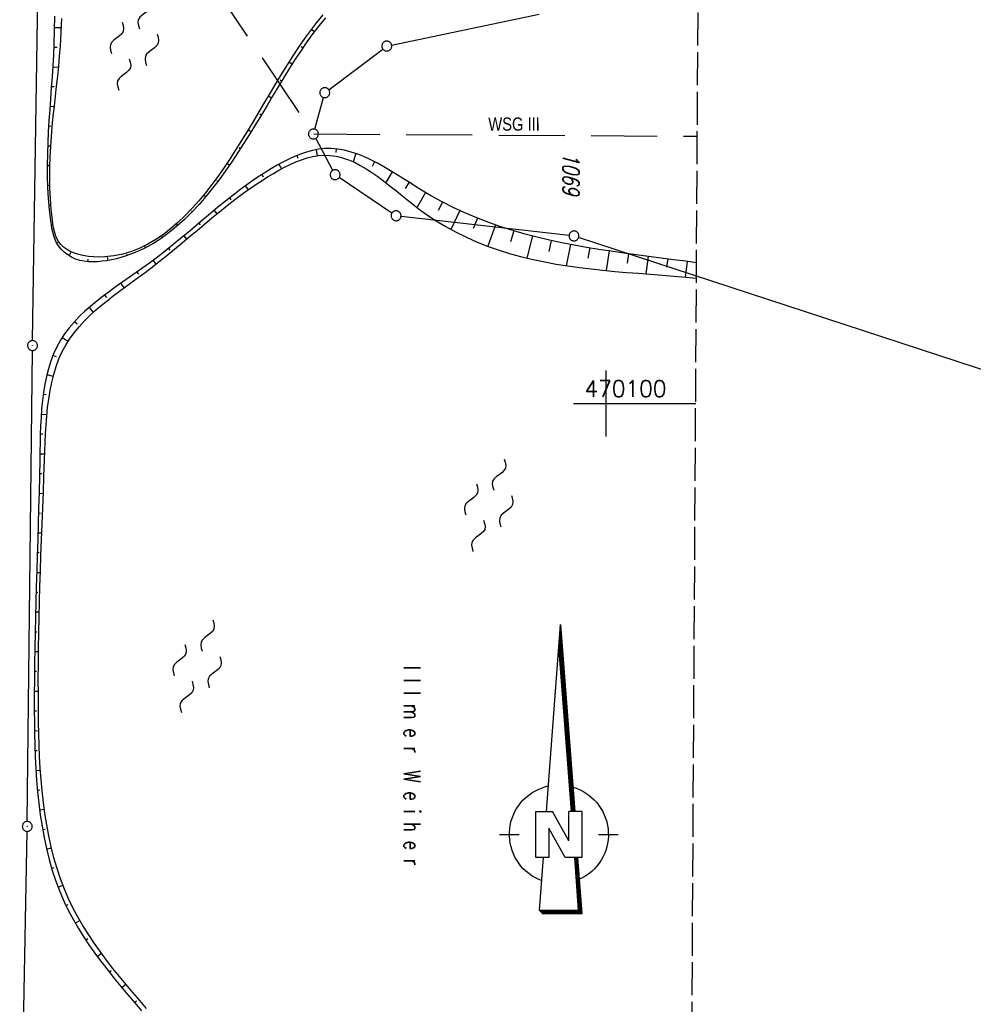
# Model space of a CAD drawing. Extents: x 510526 to 513920, y 467229 to 478797.
# Tile 32 of 256: x 511211 to 511356, y 470009 to 470158. Entities that reach past the tile are written whole.
import ezdxf
from ezdxf.enums import TextEntityAlignment as Align

# ---------------------------------------------------------------- set-up
doc = ezdxf.new("R2010")
doc.units = 0
doc.header["$LTSCALE"] = 10
doc.header["$MEASUREMENT"] = 0
for name, pattern in [('LT00', [0]), ('LT05', [0.7, 0.5, -0.2]), ('LT14', [0.6, 0.5, -0.1])]:
    doc.linetypes.add(name, pattern=pattern)
doc.layers.get('0').update_dxf_attribs({"linetype": 'LT00'})
for name, color, linetype in [('--WASSER_NUTZUNG', 180, 'Continuous'), ('1401', 7, 'Continuous'), ('DFK_AB_L', 21, 'LT00'), ('DFK_AB_P', 7, 'LT00'), ('DFK_BES-NAME', 255, 'LT00'), ('DFK_FLUR_NR', 250, 'LT00'), ('DFK_GZPKT', 250, 'LT00'), ('DFK_KATASTER', 250, 'LT00'), ('V97_BOESCH', 250, 'LT00'), ('V97_BOSCHUNG', 250, 'LT00'), ('V97_RASTER', 250, 'LT00'), ('WSG-GRENZE', 162, 'LT05'), ('WSG_TEXT', 163, 'Continuous')]:
    doc.layers.add(name, color=color, linetype=linetype)
doc.layers.add('-BLATT_97-RAND', color=7, linetype='LT14', plot=False)
doc.styles.add('Beschrift', font='ARIAL.TTF')
doc.styles.get("Standard").update_dxf_attribs({"font": 'romans.shx'})

# ---------------------------------------------------------------- blocks, each defined once
blk = doc.blocks.new('SYMB7250')
at = {"color": 0, "linetype": 'ByBlock'}
for points in [[(-0.25, 0.28), (-0.208333, 0.308889), (-0.166667, 0.331111), (-0.125, 0.34), (-0.083333, 0.331111), (-0.041667, 0.308889), (0, 0.28)], [(0, 0.28), (0.041667, 0.251111), (0.083333, 0.228889), (0.125, 0.22), (0.166667, 0.228889), (0.208333, 0.251111), (0.25, 0.28)], [(-0.74, 0), (-0.698333, 0.028889), (-0.656667, 0.051111), (-0.615, 0.06), (-0.573333, 0.051111), (-0.531667, 0.028889), (-0.49, 0)], [(-0.49, 0), (-0.448333, -0.028889), (-0.406667, -0.051111), (-0.365, -0.06), (-0.323333, -0.051111), (-0.281667, -0.028889), (-0.24, 0)], [(0.24, 0), (0.281667, 0.028889), (0.323333, 0.051111), (0.365, 0.06), (0.406667, 0.051111), (0.448333, 0.028889), (0.49, 0)], [(0.49, 0), (0.531667, -0.028889), (0.573333, -0.051111), (0.615, -0.06), (0.656667, -0.051111), (0.698333, -0.028889), (0.74, 0)], [(-0.25, -0.28), (-0.208333, -0.251111), (-0.166667, -0.228889), (-0.125, -0.22), (-0.083333, -0.228889), (-0.041667, -0.251111), (0, -0.28)], [(0, -0.28), (0.041667, -0.308889), (0.083333, -0.331111), (0.125, -0.34), (0.166667, -0.331111), (0.208333, -0.308889), (0.25, -0.28)]]:
    blk.add_lwpolyline(points, dxfattribs=at)
blk = doc.blocks.new('SYMB1401')
at = {"layer": '1401'}
for p, q in [((-2.1, -28.35), (0, 0)), ((0, 0), (2.15, -28.35)), ((1.95, -28.35), (-0.1, -1.34)), ((2, -28.35), (-0.07, -1.01)), ((2.05, -28.35), (-0.05, -0.67)), ((2.1, -28.35), (-0.02, -0.34)), ((1.75, -28.35), (-0.2, -2.68)), ((1.8, -28.35), (-0.17, -2.34)), ((1.85, -28.35), (-0.15, -2.01)), ((1.9, -28.35), (-0.12, -1.68)), ((1.65, -28.35), (-0.25, -3.35)), ((1.7, -28.35), (-0.22, -3.01)), ((-3.75, -35.35), (-3.75, -28.35)), ((-3.75, -28.35), (-1.2, -28.35)), ((1.25, -32.8), (-1.2, -28.35)), ((1.25, -32.8), (1.25, -28.35)), ((3.25, -28.35), (1.25, -28.35)), ((3.25, -28.35), (3.25, -35.35)), ((0.7, -35.35), (-1.75, -30.9)), ((-1.75, -30.9), (-1.75, -35.35)), ((-9.25, -31.85), (-6.25, -31.85)), ((5.75, -31.85), (8.75, -31.85)), ((-1.75, -35.35), (-3.75, -35.35)), ((-2.65, -35.35), (-3.25, -43.35)), ((3.25, -35.35), (0.7, -35.35)), ((2.75, -43.35), (2.15, -35.35)), ((2.8, -43.4), (2.2, -35.35)), ((3.3, -43.85), (2.65, -35.35)), ((-3.25, -43.35), (2.75, -43.35)), ((-3.2, -43.4), (2.8, -43.4))]:
    blk.add_line(p, q, dxfattribs=at)
for points in [[(-7.74, -32.11), (-7.75, -31.56), (-7.7, -31.01), (-7.62, -30.47), (-7.51, -29.93), (-7.35, -29.4), (-7.15, -28.89), (-6.92, -28.39), (-6.65, -27.91), (-6.34, -27.45), (-6.01, -27.02), (-5.64, -26.61), (-5.24, -26.23), (-4.82, -25.88), (-4.37, -25.56), (-3.9, -25.28), (-3.41, -25.03), (-2.9, -24.81), (-2.38, -24.64), (-1.85, -24.5)], [(1.85, -24.65), (2.37, -24.82), (2.88, -25.03), (3.37, -25.28), (3.85, -25.57), (4.3, -25.88), (4.72, -26.23), (5.12, -26.61), (5.49, -27.02), (5.83, -27.45), (6.13, -27.91), (6.41, -28.39), (6.64, -28.89), (6.84, -29.4), (7, -29.93), (7.12, -30.47), (7.2, -31.01), (7.24, -31.56), (7.25, -32.11)], [(-2.9, -38.85), (-3.41, -38.64), (-3.9, -38.39), (-4.37, -38.1), (-4.81, -37.78), (-5.24, -37.43), (-5.64, -37.05), (-6, -36.64), (-6.34, -36.21), (-6.64, -35.75), (-6.91, -35.27), (-7.15, -34.78), (-7.35, -34.26), (-7.5, -33.74), (-7.62, -33.2), (-7.7, -32.66), (-7.74, -32.11)], [(7.25, -32.11), (7.21, -32.66), (7.13, -33.21), (7.01, -33.74), (6.85, -34.27), (6.65, -34.78), (6.42, -35.28), (6.15, -35.76), (5.84, -36.22), (5.5, -36.66), (5.13, -37.07), (4.74, -37.45), (4.31, -37.8), (3.86, -38.12), (3.39, -38.4), (2.9, -38.65)], [(-3.15, -43.45), (2.85, -43.45), (2.25, -35.35)], [(-3.1, -43.5), (2.9, -43.5), (2.3, -35.35)], [(-3.05, -43.55), (2.95, -43.55), (2.35, -35.35)], [(-3, -43.6), (3, -43.6), (2.4, -35.35)], [(-2.95, -43.65), (3.05, -43.65), (2.45, -35.35)], [(-2.9, -43.7), (3.1, -43.7), (2.5, -35.35)], [(-2.85, -43.75), (3.15, -43.75), (2.55, -35.35)], [(-2.8, -43.8), (3.2, -43.8), (2.6, -35.35)], [(-2.78, -43.82), (3.25, -43.82), (2.62, -35.35)], [(-3.25, -43.35), (-2.75, -43.85), (3.3, -43.85)]]:
    blk.add_lwpolyline(points, dxfattribs=at)
blk = doc.blocks.new('SYMB7010')
at = {"color": 0, "linetype": 'ByBlock'}
for points in [[(-0.031408, 0.499213), (-0.093728, 0.49134), (-0.15457, 0.475719), (-0.212975, 0.452595), (-0.268021, 0.422333), (-0.31884, 0.385411), (-0.36463, 0.342411), (-0.40467, 0.29401), (-0.438329, 0.240973), (-0.465074, 0.184136), (-0.484486, 0.124395), (-0.496256, 0.062692), (-0.5002, 0)], [(-0.5002, 0), (-0.496256, -0.062692), (-0.484486, -0.124395), (-0.465075, -0.184136), (-0.438329, -0.240973), (-0.404671, -0.29401), (-0.36463, -0.342411), (-0.31884, -0.385411), (-0.268021, -0.422333), (-0.212975, -0.452595), (-0.154571, -0.475719), (-0.093728, -0.49134), (-0.031408, -0.499213), (0.031408, -0.499213)], [(0.5002, 0), (0.496256, 0.062692), (0.484485, 0.124395), (0.465074, 0.184136), (0.438329, 0.240973), (0.40467, 0.29401), (0.36463, 0.342411), (0.31884, 0.385411), (0.268021, 0.422333), (0.212975, 0.452595), (0.15457, 0.475719), (0.093728, 0.49134), (0.031408, 0.499213), (-0.031408, 0.499213)], [(0.031408, -0.499213), (0.093728, -0.491341), (0.15457, -0.475719), (0.212975, -0.452595), (0.268021, -0.422333), (0.31884, -0.385411), (0.36463, -0.342411), (0.404671, -0.294011), (0.438329, -0.240974), (0.465075, -0.184136), (0.484486, -0.124395), (0.496256, -0.062692), (0.500201, 0)]]:
    blk.add_lwpolyline(points, dxfattribs=at)
blk = doc.blocks.new('SYMB0003')
at = {"color": 0, "linetype": 'ByBlock'}
for p, q in [((-0.015712, 0), (0.010166, 0.012015)), ((0, -0.021257), (-0.015712, 0)), ((0.010166, 0.012015), (0, -0.021257))]:
    blk.add_line(p, q, dxfattribs=at)
for points in [[(-0.031395, 0.499013), (-0.093691, 0.491144), (-0.154509, 0.475528), (-0.21289, 0.452414), (-0.267913, 0.422164), (-0.318712, 0.385257), (-0.364484, 0.342274), (-0.404509, 0.293893), (-0.438154, 0.240877), (-0.464888, 0.184062), (-0.484292, 0.124345), (-0.496058, 0.062667), (-0.5, 0)], [(-0.5, 0), (-0.496058, -0.062667), (-0.484292, -0.124345), (-0.464888, -0.184062), (-0.438154, -0.240877), (-0.404509, -0.293893), (-0.364485, -0.342274), (-0.318712, -0.385257), (-0.267914, -0.422164), (-0.21289, -0.452414), (-0.154509, -0.475529), (-0.093691, -0.491144), (-0.031395, -0.499014), (0.031395, -0.499014)], [(0.5, 0), (0.496057, 0.062667), (0.484292, 0.124345), (0.464888, 0.184062), (0.438153, 0.240877), (0.404509, 0.293893), (0.364484, 0.342274), (0.318712, 0.385257), (0.267913, 0.422164), (0.21289, 0.452414), (0.154509, 0.475528), (0.093691, 0.491144), (0.031395, 0.499013), (-0.031395, 0.499013)], [(0.031395, -0.499014), (0.093691, -0.491144), (0.154509, -0.475529), (0.21289, -0.452414), (0.267914, -0.422164), (0.318712, -0.385257), (0.364485, -0.342274), (0.404509, -0.293893), (0.438154, -0.240877), (0.464889, -0.184062), (0.484292, -0.124345), (0.496058, -0.062667), (0.5, 0)]]:
    blk.add_lwpolyline(points, dxfattribs=at)

msp = doc.modelspace()

# ---------------------------------------------------------------- linework, layer by layer
at = {"layer": '-BLATT_97-RAND'}
msp.add_lwpolyline([(511028.4, 470402.97), (511022.89, 469477.99), (511309.88, 469476.28), (511315.39, 470401.26), (511028.4, 470402.97)], dxfattribs=at)
at = {"layer": 'DFK_AB_L'}
for p, q in [((511213.1, 470109.53), (511214.52, 470201.02)), ((511212.3, 470036.62), (511213.08, 470108.03)), ((511211.57, 469995.76), (511212.28, 470035.12))]:
    msp.add_line(p, q, dxfattribs=at)
at = {"layer": 'DFK_KATASTER'}
for p, q in [((511267.51, 470154.34), (511289.86, 470159.04)), ((511257.98, 470147.57), (511266.18, 470153.74)), ((511255.86, 470141.58), (511257.18, 470146.4)), ((511258.61, 470135.34), (511256.01, 470140.2)), ((511267.57, 470128.87), (511259.58, 470134.26)), ((511294.41, 470125.48), (511268.94, 470128.37)), ((511375.88, 470098.9), (511295.86, 470125.17))]:
    msp.add_line(p, q, dxfattribs=at)
at = {"layer": 'V97_BOESCH'}
for points in [[(511257.47, 470158.45), (511256.51, 470157.28), (511255.59, 470156.07), (511254.68, 470154.81), (511253.79, 470153.51), (511252.91, 470152.18), (511252.05, 470150.82), (511251.19, 470149.44), (511250.33, 470148.03), (511249.48, 470146.61), (511248.63, 470145.18), (511247.77, 470143.74), (511246.9, 470142.3), (511246.02, 470140.86), (511245.13, 470139.44), (511244.22, 470138.03), (511243.3, 470136.64), (511242.35, 470135.27), (511241.38, 470133.93), (511240.39, 470132.63), (511239.37, 470131.37), (511238.32, 470130.15), (511237.24, 470129), (511236.13, 470127.9), (511234.98, 470126.86), (511233.8, 470125.9), (511232.58, 470125.01), (511231.31, 470124.21), (511230.01, 470123.5), (511228.65, 470122.88), (511227.26, 470122.36), (511225.81, 470121.94), (511224.31, 470121.64), (511223.64, 470121.55), (511222.96, 470121.48), (511222.27, 470121.46), (511221.59, 470121.48), (511220.92, 470121.55), (511220.26, 470121.69), (511219.61, 470121.9), (511219.01, 470122.17), (511218.43, 470122.51), (511217.9, 470122.92), (511217.43, 470123.38), (511217.02, 470123.89), (511216.73, 470124.37), (511216.5, 470124.87), (511216.31, 470125.4), (511216.16, 470125.95), (511216.04, 470126.52), (511215.94, 470127.09), (511215.86, 470127.67), (511215.66, 470129.38), (511215.51, 470131.09), (511215.42, 470132.79), (511215.37, 470134.48), (511215.37, 470136.17), (511215.39, 470137.85), (511215.45, 470139.53), (511215.53, 470141.2), (511215.63, 470142.88), (511215.74, 470144.54), (511215.86, 470146.21), (511215.98, 470147.88), (511216.1, 470149.54), (511216.2, 470151.2), (511216.3, 470152.87), (511216.37, 470154.53), (511216.43, 470156.62), (511216.45, 470158.71)], [(511257.08, 470158.94), (511256.13, 470157.78), (511255.21, 470156.57), (511254.31, 470155.32), (511253.42, 470154.03), (511252.55, 470152.71), (511251.68, 470151.35), (511250.83, 470149.96), (511249.97, 470148.54), (511249.12, 470147.11), (511248.26, 470145.66), (511247.4, 470144.2), (511246.52, 470142.73), (511245.63, 470141.25), (511244.78, 470139.87), (511243.92, 470138.49), (511243.03, 470137.13), (511242.13, 470135.79), (511241.21, 470134.47), (511240.26, 470133.18), (511239.3, 470131.94), (511238.3, 470130.73), (511237.29, 470129.59), (511236.24, 470128.49), (511235.17, 470127.47), (511234.07, 470126.51), (511232.93, 470125.64), (511231.77, 470124.84), (511230.57, 470124.14), (511229.34, 470123.54), (511228.07, 470123.04), (511226.76, 470122.64), (511225.42, 470122.37), (511224.04, 470122.22), (511223.21, 470122.19), (511222.38, 470122.21), (511221.55, 470122.29), (511220.71, 470122.44), (511219.88, 470122.65), (511219.31, 470122.85), (511218.76, 470123.09), (511218.25, 470123.37), (511217.78, 470123.71), (511217.37, 470124.1), (511217.05, 470124.53), (511216.79, 470125), (511216.58, 470125.52), (511216.42, 470126.07), (511216.29, 470126.64), (511216.19, 470127.22), (511216.11, 470127.81), (511215.93, 470129.44), (511215.8, 470131.05), (511215.73, 470132.65), (511215.7, 470134.23), (511215.72, 470135.81), (511215.77, 470137.37), (511215.85, 470138.92), (511215.96, 470140.47), (511216.09, 470142), (511216.24, 470143.54), (511216.4, 470145.06), (511216.57, 470146.59), (511216.74, 470148.11), (511216.9, 470149.63), (511217.06, 470151.15), (511217.2, 470152.67), (511217.32, 470154.19), (511217.45, 470156.27), (511217.53, 470158.37)], [(511313.72, 470121.32), (511312.12, 470121.55), (511310.23, 470121.8), (511308.35, 470122.05), (511306.46, 470122.3), (511304.58, 470122.55), (511302.69, 470122.81), (511300.81, 470123.08), (511298.92, 470123.36), (511297.05, 470123.67), (511295.17, 470124.01), (511293.3, 470124.37), (511291.44, 470124.77), (511289.58, 470125.21), (511287.73, 470125.69), (511285.89, 470126.21), (511284.06, 470126.79), (511282.24, 470127.43), (511280.42, 470128.12), (511278.62, 470128.88), (511276.84, 470129.71), (511275.06, 470130.62), (511273.3, 470131.6), (511272.3, 470132.2), (511271.3, 470132.81), (511270.31, 470133.44), (511269.32, 470134.06), (511268.33, 470134.68), (511267.34, 470135.29), (511266.35, 470135.87), (511265.36, 470136.42), (511264.37, 470136.93), (511263.38, 470137.39), (511262.38, 470137.79), (511261.38, 470138.12), (511260.38, 470138.38), (511259.37, 470138.56), (511258.36, 470138.65), (511257.34, 470138.64), (511256.43, 470138.54), (511255.53, 470138.36), (511254.62, 470138.12), (511253.72, 470137.81), (511252.81, 470137.45), (511251.92, 470137.05), (511251.03, 470136.6), (511250.15, 470136.12), (511249.29, 470135.61), (511248.44, 470135.09), (511247.15, 470134.25), (511245.9, 470133.38), (511244.68, 470132.5), (511243.49, 470131.59), (511242.33, 470130.67), (511241.18, 470129.74), (511240.04, 470128.8), (511238.91, 470127.85), (511237.79, 470126.89), (511236.66, 470125.94), (511235.52, 470124.99), (511234.37, 470124.04), (511233.21, 470123.1), (511232.02, 470122.17), (511230.8, 470121.26), (511229.81, 470120.54), (511228.81, 470119.83), (511227.8, 470119.13), (511226.79, 470118.42), (511225.78, 470117.71), (511224.78, 470116.99), (511223.8, 470116.26), (511222.84, 470115.52), (511221.92, 470114.76), (511221.02, 470113.98), (511220.18, 470113.17), (511219.38, 470112.33), (511218.63, 470111.46), (511217.95, 470110.56), (511217.33, 470109.61), (511216.77, 470108.59), (511216.28, 470107.52), (511215.86, 470106.42), (511215.5, 470105.27), (511215.2, 470104.1), (511214.96, 470102.9), (511214.75, 470101.67), (511214.6, 470100.43), (511214.47, 470099.16), (511214.38, 470097.89), (511214.31, 470096.6), (511214.26, 470095.3), (511214.23, 470094.01), (511214.2, 470092.71), (511214.18, 470091.42), (511214.13, 470088.95), (511214.07, 470086.51), (511214.01, 470084.09), (511213.94, 470081.7), (511213.87, 470079.32), (511213.79, 470076.96), (511213.72, 470074.6), (511213.65, 470072.26), (511213.58, 470069.92), (511213.52, 470067.59), (511213.47, 470065.25), (511213.42, 470062.91), (511213.39, 470060.56), (511213.37, 470058.2), (511213.36, 470055.83), (511213.36, 470053.44), (511213.38, 470051.69), (511213.4, 470049.94), (511213.45, 470048.18), (511213.51, 470046.41), (511213.6, 470044.65), (511213.71, 470042.88), (511213.86, 470041.13), (511214.04, 470039.38), (511214.26, 470037.64), (511214.53, 470035.92), (511214.84, 470034.21), (511215.2, 470032.52), (511215.61, 470030.85), (511216.09, 470029.2), (511216.62, 470027.58), (511217.22, 470025.99), (511217.89, 470024.44), (511218.56, 470023.05), (511219.28, 470021.7), (511220.06, 470020.37), (511220.88, 470019.06), (511221.74, 470017.77), (511222.64, 470016.5), (511223.57, 470015.24), (511224.53, 470014), (511225.52, 470012.77), (511226.53, 470011.55), (511227.55, 470010.33), (511228.58, 470009.12), (511229.61, 470007.91)], [(511230.38, 470008.25), (511229.34, 470009.46), (511228.3, 470010.67), (511227.28, 470011.88), (511226.26, 470013.1), (511225.27, 470014.34), (511224.31, 470015.58), (511223.37, 470016.84), (511222.47, 470018.11), (511221.6, 470019.41), (511220.77, 470020.72), (511220, 470022.05), (511219.27, 470023.41), (511218.6, 470024.8), (511217.94, 470026.33), (511217.34, 470027.9), (511216.81, 470029.5), (511216.33, 470031.12), (511215.92, 470032.76), (511215.55, 470034.43), (511215.24, 470036.11), (511214.97, 470037.81), (511214.74, 470039.52), (511214.55, 470041.25), (511214.4, 470042.98), (511214.27, 470044.72), (511214.17, 470046.46), (511214.1, 470048.2), (511214.05, 470049.93), (511214.01, 470051.67), (511213.98, 470053.4), (511213.97, 470055.79), (511213.96, 470058.17), (511213.98, 470060.54), (511214, 470062.89), (511214.04, 470065.24), (511214.09, 470067.59), (511214.15, 470069.93), (511214.22, 470072.27), (511214.29, 470074.62), (511214.37, 470076.98), (511214.46, 470079.35), (511214.55, 470081.73), (511214.64, 470084.12), (511214.73, 470086.54), (511214.82, 470088.98), (511214.9, 470091.44), (511214.95, 470092.77), (511215, 470094.1), (511215.06, 470095.43), (511215.14, 470096.75), (511215.24, 470098.07), (511215.38, 470099.38), (511215.54, 470100.67), (511215.75, 470101.95), (511216, 470103.19), (511216.31, 470104.41), (511216.67, 470105.6), (511217.1, 470106.76), (511217.6, 470107.87), (511218.18, 470108.94), (511218.78, 470109.88), (511219.44, 470110.77), (511220.15, 470111.64), (511220.92, 470112.47), (511221.73, 470113.28), (511222.58, 470114.07), (511223.47, 470114.83), (511224.38, 470115.58), (511225.32, 470116.31), (511226.27, 470117.03), (511227.24, 470117.74), (511228.21, 470118.45), (511229.17, 470119.16), (511230.14, 470119.86), (511231.09, 470120.57), (511232.29, 470121.5), (511233.46, 470122.44), (511234.62, 470123.39), (511235.76, 470124.34), (511236.89, 470125.29), (511238.02, 470126.24), (511239.15, 470127.19), (511240.28, 470128.14), (511241.42, 470129.07), (511242.58, 470130), (511243.76, 470130.91), (511244.97, 470131.81), (511246.2, 470132.69), (511247.47, 470133.55), (511248.79, 470134.39), (511249.6, 470134.88), (511250.43, 470135.36), (511251.28, 470135.81), (511252.13, 470136.23), (511252.98, 470136.61), (511253.84, 470136.94), (511254.7, 470137.22), (511255.56, 470137.44), (511256.41, 470137.58), (511257.25, 470137.64), (511258.2, 470137.61), (511259.13, 470137.48), (511260.05, 470137.26), (511260.96, 470136.95), (511261.87, 470136.56), (511262.76, 470136.1), (511263.65, 470135.58), (511264.53, 470135.01), (511265.41, 470134.4), (511266.28, 470133.75), (511267.16, 470133.07), (511268.03, 470132.37), (511268.91, 470131.67), (511269.79, 470130.96), (511270.67, 470130.26), (511271.56, 470129.58), (511272.46, 470128.92), (511274.02, 470127.86), (511275.61, 470126.88), (511277.21, 470126), (511278.84, 470125.2), (511280.49, 470124.47), (511282.15, 470123.81), (511283.83, 470123.23), (511285.53, 470122.7), (511287.24, 470122.24), (511288.97, 470121.82), (511290.71, 470121.46), (511292.46, 470121.14), (511294.22, 470120.86), (511295.98, 470120.61), (511297.76, 470120.39), (511299.54, 470120.2), (511301.33, 470120.03), (511303.12, 470119.87), (511304.91, 470119.73), (511306.71, 470119.59), (511308.5, 470119.45), (511310.29, 470119.31), (511312.09, 470119.16), (511313.71, 470119.02)]]:
    msp.add_lwpolyline(points, dxfattribs=at)
at = {"layer": 'V97_BOSCHUNG'}
for p, q in [((511216.44, 470157.02), (511217.48, 470157.01)), ((511255.8, 470156.35), (511255.31, 470156.71)), ((511216.35, 470154.04), (511216.83, 470154.02)), ((511254.06, 470153.92), (511253.82, 470154.09)), ((511216.19, 470151.05), (511217.04, 470151)), ((511252.42, 470151.42), (511251.93, 470151.74)), ((511215.99, 470148.06), (511216.36, 470148.04)), ((511250.84, 470148.88), (511250.6, 470149.03)), ((511249.3, 470146.31), (511248.82, 470146.6)), ((511215.78, 470145.07), (511216.4, 470145.03)), ((511247.76, 470143.73), (511247.53, 470143.87)), ((511215.58, 470142.07), (511215.84, 470142.06)), ((511246.21, 470141.16), (511245.75, 470141.45)), ((511215.43, 470139.07), (511215.86, 470139.06)), ((511244.61, 470138.62), (511244.39, 470138.76)), ((511253.14, 470137.59), (511253.3, 470137.19)), ((511256.07, 470138.48), (511256.22, 470137.55)), ((511259.1, 470138.59), (511259.05, 470138.05)), ((511262.1, 470137.89), (511261.69, 470136.64)), ((511215.36, 470136.07), (511215.54, 470136.07)), ((511242.94, 470136.11), (511242.54, 470136.39)), ((511250.42, 470136.27), (511250.8, 470135.56)), ((511264.93, 470136.64), (511264.57, 470135.93)), ((511247.83, 470134.7), (511248.04, 470134.37)), ((511267.59, 470135.13), (511266.62, 470133.49)), ((511215.41, 470133.07), (511215.72, 470133.08)), ((511241.19, 470133.67), (511241.01, 470133.81)), ((511245.34, 470132.98), (511245.77, 470132.39)), ((511270.15, 470133.53), (511269.56, 470132.58)), ((511239.32, 470131.31), (511239.01, 470131.58)), ((511272.67, 470131.97), (511271.36, 470129.74)), ((511215.6, 470130.07), (511215.73, 470130.08)), ((511242.94, 470131.16), (511243.16, 470130.89)), ((511275.23, 470130.53), (511274.55, 470129.24)), ((511237.31, 470129.07), (511237.18, 470129.2)), ((511240.61, 470129.27), (511241.03, 470128.75)), ((511277.84, 470129.24), (511276.51, 470126.38)), ((511215.95, 470127.07), (511216.21, 470127.14)), ((511235.13, 470126.99), (511234.92, 470127.25)), ((511238.31, 470127.34), (511238.52, 470127.09)), ((511280.51, 470128.09), (511279.89, 470126.54)), ((511283.25, 470127.07), (511282.11, 470123.83)), ((511236.02, 470125.4), (511236.43, 470124.9)), ((511286.03, 470126.17), (511285.53, 470124.51)), ((511288.85, 470125.39), (511287.99, 470122.05)), ((511216.75, 470124.34), (511216.89, 470124.44)), ((511232.76, 470125.14), (511232.68, 470125.27)), ((511291.71, 470124.71), (511291.34, 470123.06)), ((511294.6, 470124.11), (511293.98, 470120.89)), ((511218.64, 470122.38), (511218.97, 470122.99)), ((511227.43, 470122.41), (511227.37, 470122.6)), ((511230.2, 470123.59), (511230.06, 470123.88)), ((511233.71, 470123.5), (511233.91, 470123.24)), ((511297.53, 470123.59), (511297.26, 470122.04)), ((511300.46, 470123.13), (511300.01, 470120.16)), ((511303.41, 470122.71), (511303.21, 470121.29)), ((511221.47, 470121.49), (511221.53, 470121.89)), ((511224.53, 470121.68), (511224.46, 470122.25)), ((511231.35, 470121.66), (511231.77, 470121.1)), ((511306.38, 470122.31), (511306.02, 470119.64)), ((511309.35, 470121.92), (511309.18, 470120.67)), ((511312.33, 470121.52), (511312, 470119.17)), ((511228.92, 470119.91), (511229.14, 470119.6)), ((511226.46, 470118.19), (511226.94, 470117.53)), ((511224.02, 470116.43), (511224.29, 470116.08)), ((511221.65, 470114.53), (511222.3, 470113.81)), ((511219.46, 470112.43), (511219.85, 470112.08)), ((511217.58, 470110.02), (511218.49, 470109.44)), ((511216.19, 470107.31), (511216.68, 470107.1)), ((511215.27, 470104.4), (511216.24, 470104.15)), ((511214.72, 470101.41), (511215.18, 470101.34)), ((511214.41, 470098.4), (511215.27, 470098.33)), ((511214.27, 470095.39), (511214.66, 470095.37)), ((511214.19, 470092.38), (511214.94, 470092.36)), ((511214.14, 470089.38), (511214.48, 470089.38)), ((511214.07, 470086.38), (511214.72, 470086.37)), ((511213.99, 470083.39), (511214.3, 470083.38)), ((511213.9, 470080.39), (511214.5, 470080.37)), ((511213.81, 470077.39), (511214.1, 470077.38)), ((511213.71, 470074.39), (511214.29, 470074.37)), ((511213.63, 470071.39), (511213.91, 470071.38)), ((511213.54, 470068.39), (511214.11, 470068.38)), ((511213.47, 470065.39), (511213.76, 470065.39)), ((511213.42, 470062.39), (511214, 470062.38)), ((511213.38, 470059.39), (511213.67, 470059.39)), ((511213.36, 470056.39), (511213.96, 470056.39)), ((511213.36, 470053.39), (511213.67, 470053.39)), ((511213.39, 470050.38), (511214.04, 470050.4)), ((511213.47, 470047.38), (511213.8, 470047.39)), ((511213.61, 470044.37), (511214.29, 470044.42)), ((511213.84, 470041.37), (511214.19, 470041.4)), ((511214.16, 470038.38), (511214.88, 470038.47)), ((511214.62, 470035.4), (511214.98, 470035.46)), ((511215.22, 470032.44), (511215.95, 470032.62)), ((511215.99, 470029.52), (511216.36, 470029.64)), ((511216.96, 470026.66), (511217.69, 470026.94)), ((511218.15, 470023.88), (511218.51, 470024.05)), ((511219.56, 470021.21), (511220.25, 470021.6)), ((511221.15, 470018.64), (511221.48, 470018.86)), ((511222.88, 470016.17), (511223.52, 470016.63)), ((511224.71, 470013.78), (511225.02, 470014.02)), ((511226.61, 470011.44), (511227.22, 470011.95)), ((511228.55, 470009.15), (511228.86, 470009.41))]:
    msp.add_line(p, q, dxfattribs=at)
at = {"layer": 'V97_RASTER'}
for p, q in [((511300, 470105), (511300, 470095)), ((511295.1, 470100), (511313.6, 470100))]:
    msp.add_line(p, q, dxfattribs=at)
at = {"layer": 'WSG-GRENZE', "ltscale": 2, "flags": 128}
msp.add_lwpolyline([(511220.03, 471024.16), (511145.09, 470958.85), (511090.88, 470963.64), (511042.13, 470689.85), (511034.93, 470686.28), (511040.5, 470423.38), (511040.31, 470419.35), (511168.17, 470270.82), (511167.95, 470267.01), (511167.15, 470253.55), (511214.53, 470201.77), (511255.66, 470140.86), (511313.84, 470140.51)], dxfattribs=at)

# ---------------------------------------------------------------- block references
at = {"layer": '--WASSER_NUTZUNG', "xscale": 10, "yscale": 10, "zscale": 10, "rotation": 251.28826}
for p in [(511228.52, 470154.53), (511282.22, 470084.56), (511238.03, 470060.16)]:
    msp.add_blockref('SYMB7250', p, dxfattribs=at)
at = {"layer": '1401'}
msp.add_blockref('SYMB1401', (511293.11, 470066.5), dxfattribs=at)
at = {"layer": 'DFK_AB_P', "xscale": 1.499999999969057, "yscale": 1.5, "zscale": 1.5, "rotation": 251.2881100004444}
for p in [(511213.09, 470108.78), (511212.29, 470035.87)]:
    msp.add_blockref('SYMB0003', p, dxfattribs=at)
at = {"layer": 'DFK_GZPKT', "xscale": 1.499999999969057, "yscale": 1.5, "zscale": 1.5, "rotation": 251.2881100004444}
for p in [(511266.78, 470154.19), (511257.38, 470147.12), (511255.66, 470140.86), (511258.96, 470134.68), (511268.19, 470128.45), (511295.15, 470125.4)]:
    msp.add_blockref('SYMB7010', p, dxfattribs=at)

# ---------------------------------------------------------------- texts
at = {"layer": 'DFK_BES-NAME', "width": 0.75}
msp.add_text('I l l m e r  W e i h e r', height=2.5, rotation=270, dxfattribs=at).set_placement((511269.38, 470060.24))
at = {"layer": 'DFK_FLUR_NR', "oblique": 13.754, "width": 0.75}
msp.add_text('1069', height=2.5, rotation=269.6589, dxfattribs=at).set_placement((511293.47, 470138.05))
at = {"layer": 'V97_RASTER', "width": 0.965}
msp.add_text(' 470100', height=2.5, rotation=0.0016, dxfattribs=at).set_placement((511295.1, 470101))
at = {"layer": 'WSG_TEXT', "style": 'Beschrift', "width": 0.8}
msp.add_text('WSG III', height=2, rotation=0.0645, dxfattribs=at).set_placement((511286.07, 470141.36), align=Align.CENTER)

doc.saveas('drawing.dxf')
